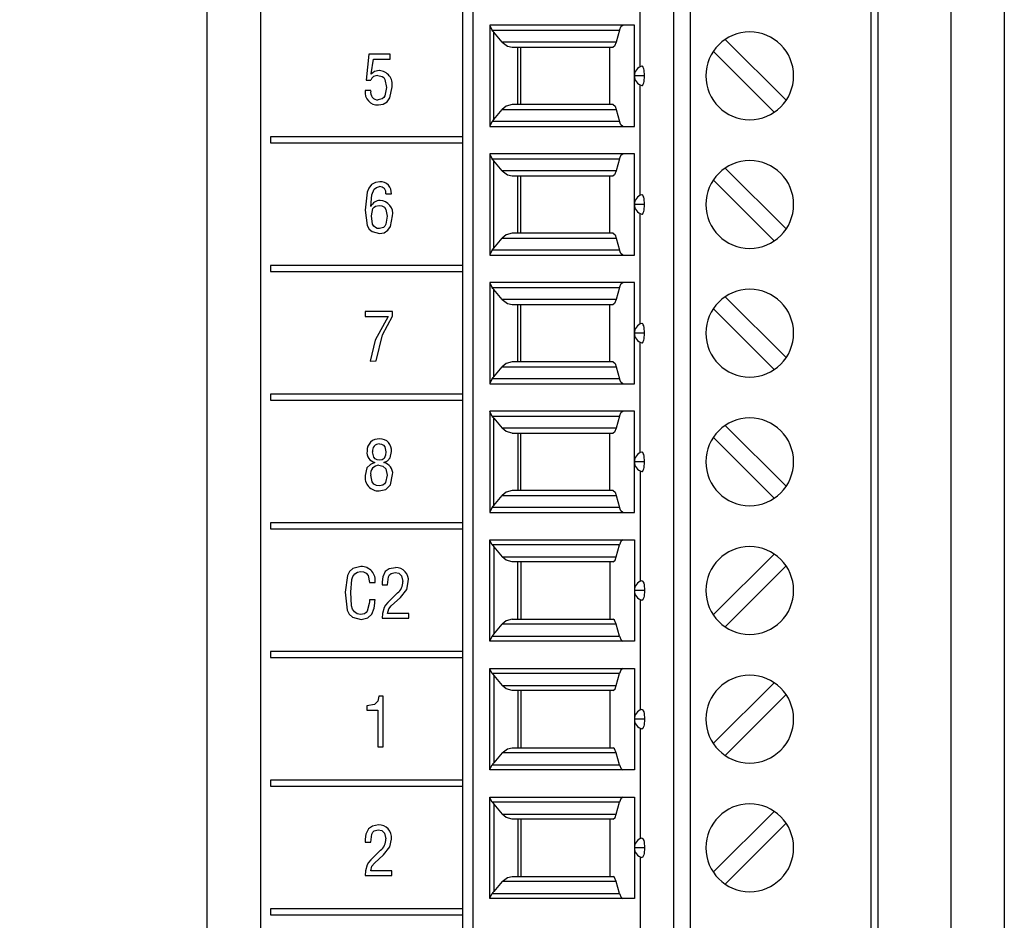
# Model space of a CAD drawing. Header units: millimetres. Extents: x 0 to 559, y 0 to 432.
# Tile 4 of 24: x 127 to 157, y 122 to 149. Entities that reach past the tile are written whole.
import ezdxf

# ---------------------------------------------------------------- set-up
doc = ezdxf.new("R2010")
doc.units = ezdxf.units.MM
doc.header["$LTSCALE"] = 2
doc.layers.add('DIMENSIONS', color=140, linetype='Continuous', lineweight=25)
doc.styles.add('SLDTEXTSTYLE0', font='TXT', dxfattribs={"width": 0.7})
doc.dimstyles.new('SLDDIMSTYLE0', dxfattribs={"dimtxt": 4.316016, "dimasz": 6.604, "dimexe": 0, "dimexo": 0.0625, "dimgap": 1.079004, "dimtad": 0, "dimtih": 1, "dimtoh": 1, "dimdec": 1, "dimrnd": 1e-09, "dimzin": 12, "dimdsep": 46, "dimtxsty": 'SLDTEXTSTYLE0', "dimsah": 1, "dimcen": 0.09, "dimadec": 0, "dimazin": 3, "dimtfac": 1, "dimtdec": 1, "dimtofl": 0, "dimtmove": 0, "dimatfit": 3, "dimfxl": 0, "dimfrac": 2, "dimtolj": 1, "dimtzin": 12, "dimarcsym": 0})

# ---------------------------------------------------------------- blocks, each defined once
blk = doc.blocks.new('_D')
at = {"layer": 'DIMENSIONS'}
for p, q in [((132.637, 200.337), (100.158, 200.337)), ((106.508, 200.337), (106.508, 155.898)), ((100.096, 148.073), (98.646, 148.073)), ((98.646, 148.073), (98.646, 141.213)), ((112.921, 148.073), (114.37, 148.073)), ((114.37, 148.073), (114.37, 141.213)), ((98.646, 141.213), (100.096, 141.213)), ((114.37, 141.213), (112.921, 141.213)), ((106.508, 95.809), (106.508, 140.247)), ((142.287, 95.809), (100.158, 95.809))]:
    blk.add_line(p, q, dxfattribs=at)
for points in [[(106.508, 200.337), (105.492, 193.733), (107.524, 193.733)], [(106.508, 95.809), (107.524, 102.413), (105.492, 102.413)]]:
    blk.add_solid(points, dxfattribs=at)
at = {"layer": 'DIMENSIONS', "char_height": 4.2333, "attachment_point": 1, "style": 'SLDTEXTSTYLE0'}
for s, insert in [('104.5', (98.3, 154.496)), ('4.12', (100.096, 146.67))]:
    blk.add_mtext(s, dxfattribs=dict(at, insert=insert))

msp = doc.modelspace()

# ---------------------------------------------------------------- linework, layer by layer
for p, q in [((155.043, 168.964), (155.043, 97.481)), ((156.629, 168.964), (156.629, 97.481)), ((140.589, 99.006), (140.589, 168.376)), ((140.889, 168.376), (140.889, 99.006)), ((146.838, 99.006), (146.838, 168.376)), ((147.321, 168.376), (147.321, 99.006)), ((152.689, 99.006), (152.689, 168.376)), ((152.889, 99.006), (152.889, 168.376)), ((134.608, 97.498), (134.608, 162.371)), ((133.019, 97.481), (133.019, 162.103)), ((133.022, 97.498), (133.022, 162.121)), ((145.839, 147.294), (145.839, 150.568)), ((145.673, 148.526), (141.389, 148.526)), ((141.389, 148.526), (141.389, 145.526)), ((145.673, 145.526), (145.673, 148.526)), ((141.462, 148.38), (145.232, 148.38)), ((141.506, 145.733), (141.506, 148.319)), ((141.754, 148.023), (141.506, 148.319)), ((145.232, 148.38), (145.136, 148.023)), ((145.136, 148.023), (141.754, 148.023)), ((142.051, 147.876), (145.041, 147.876)), ((142.222, 146.176), (142.222, 147.876)), ((142.305, 146.176), (142.305, 147.876)), ((144.949, 146.176), (144.949, 147.876)), ((150.168, 146.301), (148.364, 148.105)), ((137.808, 147.665), (137.723, 146.898)), ((137.808, 147.665), (137.724, 146.898)), ((138.442, 147.665), (137.808, 147.665)), ((138.442, 147.519), (138.442, 147.665)), ((148.01, 147.752), (149.814, 145.947)), ((137.873, 147.081), (137.94, 147.519)), ((137.94, 147.519), (138.442, 147.519)), ((137.877, 147.077), (137.873, 147.081)), ((137.877, 147.077), (137.877, 147.077)), ((138.077, 147.036), (138.077, 147.036)), ((145.972, 147.026), (145.674, 147.026)), ((137.723, 146.898), (137.865, 146.898)), ((145.839, 143.484), (145.839, 146.758)), ((137.863, 146.587), (137.699, 146.587)), ((138.329, 146.678), (138.329, 146.678)), ((138.087, 146.311), (138.087, 146.311)), ((145.041, 146.176), (142.051, 146.176)), ((141.506, 145.733), (141.754, 146.03)), ((141.754, 146.03), (145.136, 146.03)), ((145.136, 146.03), (145.232, 145.673)), ((145.232, 145.673), (141.462, 145.673)), ((141.389, 145.526), (145.673, 145.526)), ((140.589, 145.221), (134.896, 145.221)), ((134.896, 145.221), (134.896, 145.041)), ((134.896, 145.221), (134.896, 145.041)), ((134.896, 145.041), (140.589, 145.041)), ((145.673, 144.716), (141.389, 144.716)), ((141.389, 144.716), (141.389, 141.716)), ((145.673, 141.716), (145.673, 144.716)), ((141.462, 144.57), (145.232, 144.57)), ((141.506, 141.923), (141.506, 144.509)), ((141.754, 144.213), (141.506, 144.509)), ((145.232, 144.57), (145.136, 144.213)), ((145.136, 144.213), (141.754, 144.213)), ((150.168, 142.491), (148.364, 144.295)), ((142.051, 144.066), (145.041, 144.066)), ((142.222, 142.366), (142.222, 144.066)), ((142.305, 142.366), (142.305, 144.066)), ((144.949, 142.366), (144.949, 144.066)), ((148.01, 143.942), (149.814, 142.137)), ((138.118, 143.745), (138.118, 143.745)), ((138.312, 143.531), (138.473, 143.531)), ((145.972, 143.216), (145.674, 143.216)), ((137.699, 143.052), (137.699, 143.052)), ((137.867, 143.155), (137.863, 143.155)), ((137.867, 143.155), (137.867, 143.155)), ((138.11, 143.189), (138.11, 143.189)), ((145.839, 139.674), (145.839, 142.948)), ((138.347, 142.868), (138.348, 142.868)), ((138.348, 142.868), (138.348, 142.868)), ((138.122, 142.501), (138.122, 142.501)), ((138.126, 142.355), (138.126, 142.355)), ((145.041, 142.366), (142.051, 142.366)), ((141.506, 141.923), (141.754, 142.22)), ((141.754, 142.22), (145.136, 142.22)), ((145.136, 142.22), (145.232, 141.863)), ((145.232, 141.863), (141.462, 141.863)), ((141.389, 141.716), (145.673, 141.716)), ((140.589, 141.411), (134.896, 141.411)), ((134.896, 141.411), (134.896, 141.231)), ((134.896, 141.411), (134.896, 141.231)), ((134.896, 141.231), (140.589, 141.231)), ((145.673, 140.906), (141.389, 140.906)), ((141.389, 140.906), (141.389, 137.906)), ((145.673, 137.906), (145.673, 140.906)), ((141.462, 140.76), (145.232, 140.76)), ((141.506, 138.113), (141.506, 140.699)), ((141.754, 140.403), (141.506, 140.699)), ((145.232, 140.76), (145.136, 140.403)), ((145.136, 140.403), (141.754, 140.403)), ((150.168, 138.681), (148.364, 140.485)), ((138.512, 140.045), (137.699, 140.045)), ((137.699, 140.045), (137.699, 139.899)), ((137.699, 140.045), (137.699, 139.899)), ((138.512, 139.91), (138.512, 140.045)), ((142.051, 140.256), (145.041, 140.256)), ((142.222, 138.556), (142.222, 140.256)), ((142.305, 138.556), (142.305, 140.256)), ((144.949, 138.556), (144.949, 140.256)), ((148.01, 140.132), (149.814, 138.327)), ((137.699, 139.899), (138.376, 139.899)), ((138.376, 139.899), (138.376, 139.899)), ((145.972, 139.406), (145.674, 139.406)), ((145.839, 135.864), (145.839, 139.138)), ((137.841, 138.581), (138.024, 138.582)), ((145.041, 138.556), (142.051, 138.556)), ((141.506, 138.113), (141.754, 138.41)), ((141.754, 138.41), (145.136, 138.41)), ((145.136, 138.41), (145.232, 138.053)), ((145.232, 138.053), (141.462, 138.053)), ((141.389, 137.906), (145.673, 137.906)), ((140.589, 137.601), (134.896, 137.601)), ((134.896, 137.601), (134.896, 137.421)), ((134.896, 137.601), (134.896, 137.421)), ((134.896, 137.421), (140.589, 137.421)), ((145.673, 137.096), (141.389, 137.096)), ((141.389, 137.096), (141.389, 134.096)), ((145.673, 134.096), (145.673, 137.096)), ((141.462, 136.95), (145.232, 136.95)), ((141.506, 134.303), (141.506, 136.889)), ((141.506, 136.889), (141.754, 136.593)), ((145.232, 136.95), (145.136, 136.593)), ((145.136, 136.593), (141.754, 136.593)), ((150.168, 134.871), (148.364, 136.675)), ((138.131, 136.271), (138.131, 136.271)), ((142.051, 136.446), (145.041, 136.446)), ((142.222, 136.446), (142.222, 134.746)), ((142.305, 134.746), (142.305, 136.446)), ((144.949, 134.746), (144.949, 136.446)), ((148.01, 136.322), (149.814, 134.517)), ((137.754, 135.912), (137.754, 135.912)), ((138.119, 136.125), (138.119, 136.125)), ((137.919, 135.894), (137.919, 135.894)), ((138.121, 135.641), (138.121, 135.641)), ((138.31, 135.887), (138.31, 135.887)), ((137.986, 135.577), (137.986, 135.573)), ((137.986, 135.577), (137.986, 135.577)), ((137.986, 135.577), (137.986, 135.573)), ((137.986, 135.573), (137.986, 135.573)), ((138.106, 135.495), (138.105, 135.495)), ((138.249, 135.573), (138.249, 135.577)), ((145.972, 135.596), (145.674, 135.596)), ((145.839, 135.328), (145.839, 132.054)), ((137.698, 135.194), (137.698, 135.194)), ((137.863, 135.2), (137.863, 135.2)), ((138.348, 135.202), (138.347, 135.202)), ((138.118, 134.881), (138.118, 134.881)), ((145.041, 134.746), (142.051, 134.746)), ((141.506, 134.303), (141.754, 134.6)), ((141.754, 134.6), (145.136, 134.6)), ((145.136, 134.6), (145.232, 134.243)), ((145.232, 134.243), (141.462, 134.243)), ((141.389, 134.096), (145.673, 134.096)), ((140.589, 133.791), (134.896, 133.791)), ((134.896, 133.791), (134.896, 133.611)), ((134.896, 133.791), (134.896, 133.611)), ((134.896, 133.611), (140.589, 133.611)), ((141.389, 133.286), (145.673, 133.286)), ((141.389, 130.286), (141.389, 133.286)), ((145.673, 133.286), (145.673, 130.286)), ((145.232, 133.14), (141.462, 133.14)), ((141.506, 133.079), (141.506, 130.493)), ((141.506, 133.079), (141.754, 132.783)), ((145.136, 132.783), (145.232, 133.14)), ((141.754, 132.783), (145.136, 132.783)), ((148.01, 131.061), (149.814, 132.865)), ((138.594, 132.461), (138.594, 132.461)), ((145.041, 132.636), (142.051, 132.636)), ((142.222, 130.936), (142.222, 132.636)), ((142.305, 132.636), (142.305, 130.936)), ((144.949, 132.636), (144.949, 130.936)), ((150.168, 132.512), (148.364, 130.707)), ((137.561, 132.352), (137.561, 132.352)), ((138.294, 132.347), (138.294, 132.347)), ((138.586, 132.315), (138.586, 132.315)), ((137.83, 132.018), (137.991, 132.019)), ((138.201, 132.046), (138.201, 131.953)), ((138.201, 132.046), (138.201, 132.046)), ((138.201, 132.046), (138.201, 131.953)), ((138.201, 131.953), (138.362, 131.953)), ((138.811, 132.05), (138.811, 132.05)), ((137.105, 131.733), (137.105, 131.733)), ((138.653, 131.711), (138.37, 131.434)), ((138.653, 131.711), (138.37, 131.434)), ((138.472, 131.327), (138.74, 131.575)), ((138.653, 131.711), (138.653, 131.711)), ((145.972, 131.786), (145.674, 131.786)), ((137.82, 131.401), (137.82, 131.401)), ((137.991, 131.504), (137.83, 131.504)), ((138.257, 131.283), (138.257, 131.283)), ((138.37, 131.434), (138.37, 131.434)), ((145.839, 131.518), (145.839, 128.244)), ((137.561, 131.071), (137.561, 131.071)), ((138.199, 130.962), (138.99, 130.962)), ((138.99, 131.108), (138.364, 131.108)), ((138.99, 130.962), (138.99, 131.108)), ((141.506, 130.493), (141.754, 130.79)), ((145.136, 130.79), (141.754, 130.79)), ((142.051, 130.936), (145.041, 130.936)), ((145.232, 130.433), (145.136, 130.79)), ((141.462, 130.433), (145.232, 130.433)), ((145.673, 130.286), (141.389, 130.286)), ((140.589, 129.981), (134.896, 129.981)), ((134.896, 129.981), (134.896, 129.801)), ((134.896, 129.981), (134.896, 129.801)), ((134.896, 129.801), (140.589, 129.801)), ((141.389, 129.476), (145.673, 129.476)), ((141.389, 126.476), (141.389, 129.476)), ((145.232, 129.33), (141.462, 129.33)), ((141.506, 129.269), (141.506, 126.683)), ((141.506, 129.269), (141.754, 128.973)), ((145.136, 128.973), (145.232, 129.33)), ((145.673, 129.476), (145.673, 126.476)), ((141.754, 128.973), (145.136, 128.973)), ((148.01, 127.251), (149.814, 129.055)), ((138.232, 128.652), (138.106, 128.652)), ((138.232, 127.152), (138.232, 128.652)), ((145.041, 128.826), (142.051, 128.826)), ((142.222, 128.826), (142.222, 127.126)), ((142.305, 128.826), (142.305, 127.126)), ((144.949, 128.826), (144.949, 127.126)), ((150.168, 128.702), (148.364, 126.897)), ((137.751, 128.373), (137.751, 128.246)), ((137.751, 128.373), (137.751, 128.373)), ((137.751, 128.373), (137.751, 128.246)), ((137.751, 128.246), (138.071, 128.246)), ((138.071, 128.246), (138.071, 127.152)), ((138.071, 128.246), (138.071, 128.246)), ((138.071, 128.246), (138.071, 127.152)), ((145.972, 127.976), (145.674, 127.976)), ((145.839, 127.708), (145.839, 124.434)), ((138.071, 127.152), (138.232, 127.152)), ((141.754, 126.98), (141.506, 126.683)), ((145.136, 126.98), (141.754, 126.98)), ((142.051, 127.126), (145.041, 127.126)), ((145.232, 126.623), (145.136, 126.98)), ((141.462, 126.623), (145.232, 126.623)), ((145.673, 126.476), (141.389, 126.476)), ((140.589, 126.171), (134.896, 126.171)), ((134.896, 126.171), (134.896, 125.991)), ((134.896, 126.171), (134.896, 125.991)), ((134.896, 125.991), (140.589, 125.991)), ((141.389, 125.666), (145.673, 125.666)), ((141.389, 122.666), (141.389, 125.666)), ((145.232, 125.52), (141.462, 125.52)), ((141.506, 125.459), (141.506, 122.873)), ((141.506, 125.459), (141.754, 125.163)), ((145.136, 125.163), (145.232, 125.52)), ((145.673, 125.666), (145.673, 122.666)), ((141.754, 125.163), (145.136, 125.163)), ((148.01, 123.441), (149.814, 125.245)), ((138.093, 124.841), (138.093, 124.841)), ((145.041, 125.016), (142.051, 125.016)), ((142.222, 125.016), (142.222, 123.316)), ((142.305, 125.016), (142.305, 123.316)), ((144.949, 125.016), (144.949, 123.316)), ((150.168, 124.892), (148.364, 123.087)), ((137.793, 124.727), (137.793, 124.727)), ((138.085, 124.695), (138.085, 124.695)), ((137.7, 124.426), (137.7, 124.333)), ((137.7, 124.426), (137.7, 124.426)), ((137.7, 124.426), (137.7, 124.333)), ((137.7, 124.333), (137.861, 124.333)), ((138.31, 124.43), (138.31, 124.43)), ((138.152, 124.091), (137.869, 123.814)), ((138.152, 124.091), (137.869, 123.814)), ((137.971, 123.707), (138.239, 123.955)), ((138.152, 124.091), (138.152, 124.091)), ((145.972, 124.166), (145.674, 124.166)), ((137.756, 123.663), (137.756, 123.663)), ((137.869, 123.814), (137.869, 123.814)), ((145.839, 123.898), (145.839, 120.624)), ((138.489, 123.488), (137.863, 123.488)), ((138.489, 123.342), (138.489, 123.488)), ((137.698, 123.342), (138.489, 123.342)), ((141.754, 123.17), (141.506, 122.873)), ((145.136, 123.17), (141.754, 123.17)), ((142.051, 123.316), (145.041, 123.316)), ((145.232, 122.813), (145.136, 123.17)), ((141.462, 122.813), (145.232, 122.813)), ((145.673, 122.666), (141.389, 122.666)), ((140.589, 122.361), (134.896, 122.361)), ((134.896, 122.361), (134.896, 122.181)), ((134.896, 122.361), (134.896, 122.181)), ((134.896, 122.181), (140.589, 122.181))]:
    msp.add_line(p, q)
at = {"flags": 128}
for points in [[(141.389, 148.517), (141.41, 148.467), (141.462, 148.38)], [(145.232, 148.38), (145.281, 148.497), (145.326, 148.526)], [(141.506, 148.319), (141.48, 148.352), (141.462, 148.38)], [(141.754, 148.023), (141.909, 147.906), (142.051, 147.876)], [(145.136, 148.023), (145.087, 147.906), (145.041, 147.876)], [(145.972, 147.026), (145.971, 147.085), (145.966, 147.142), (145.959, 147.194), (145.949, 147.238), (145.936, 147.274), (145.922, 147.299), (145.907, 147.313), (145.892, 147.315)], [(138.117, 147.182), (137.971, 147.15), (137.877, 147.077)], [(138.117, 147.182), (137.971, 147.15), (137.877, 147.077)], [(138.077, 147.036), (138.198, 147.009), (138.249, 146.973), (138.283, 146.922), (138.329, 146.678)], [(138.077, 147.036), (138.198, 147.009), (138.249, 146.973), (138.284, 146.922), (138.329, 146.678)], [(145.892, 146.737), (145.908, 146.739), (145.923, 146.753), (145.937, 146.779), (145.949, 146.814), (145.959, 146.859), (145.966, 146.91), (145.971, 146.968), (145.972, 147.026)], [(138.091, 146.165), (138.231, 146.188), (138.352, 146.26), (138.431, 146.378), (138.493, 146.705)], [(138.329, 146.678), (138.282, 146.438), (138.25, 146.386), (138.204, 146.344), (138.087, 146.311)], [(138.329, 146.678), (138.282, 146.438), (138.25, 146.386), (138.204, 146.344), (138.087, 146.311)], [(142.051, 146.176), (141.872, 146.128), (141.754, 146.03)], [(145.041, 146.176), (145.098, 146.128), (145.136, 146.03)], [(141.462, 145.673), (141.41, 145.586), (141.389, 145.535)], [(141.462, 145.673), (141.485, 145.708), (141.506, 145.733)], [(145.326, 145.526), (145.269, 145.574), (145.232, 145.673)], [(141.389, 144.707), (141.41, 144.657), (141.462, 144.57)], [(145.232, 144.57), (145.281, 144.687), (145.326, 144.716)], [(141.506, 144.509), (141.48, 144.542), (141.462, 144.57)], [(141.754, 144.213), (141.909, 144.096), (142.051, 144.066)], [(145.136, 144.213), (145.087, 144.096), (145.041, 144.066)], [(138.136, 143.891), (138.006, 143.867), (137.889, 143.804), (137.803, 143.703), (137.755, 143.58), (137.699, 143.052)], [(138.137, 143.891), (138.006, 143.867), (137.889, 143.804), (137.804, 143.703), (137.756, 143.58), (137.699, 143.052)], [(137.863, 143.155), (137.899, 143.505), (137.966, 143.666), (138.034, 143.721), (138.118, 143.745)], [(145.972, 143.216), (145.971, 143.275), (145.966, 143.332), (145.959, 143.384), (145.949, 143.428), (145.936, 143.464), (145.922, 143.489), (145.907, 143.503), (145.892, 143.505)], [(145.892, 142.927), (145.908, 142.929), (145.923, 142.943), (145.937, 142.969), (145.949, 143.004), (145.959, 143.049), (145.966, 143.1), (145.971, 143.158), (145.972, 143.216)], [(137.699, 143.052), (137.761, 142.592), (137.815, 142.489), (137.902, 142.413), (138.126, 142.355)], [(137.699, 143.052), (137.761, 142.592), (137.815, 142.489), (137.902, 142.413), (138.126, 142.355)], [(137.883, 142.884), (137.927, 143.094), (137.96, 143.137), (138.005, 143.167), (138.11, 143.189)], [(138.11, 143.189), (138.194, 143.176), (138.267, 143.134), (138.313, 143.064), (138.347, 142.868)], [(138.11, 143.189), (138.194, 143.176), (138.267, 143.134), (138.313, 143.064), (138.348, 142.868)], [(138.122, 142.501), (138.058, 142.507), (137.999, 142.532), (137.951, 142.575), (137.917, 142.63), (137.883, 142.884)], [(138.348, 142.868), (138.308, 142.631), (138.28, 142.577), (138.237, 142.535), (138.122, 142.501)], [(138.348, 142.868), (138.308, 142.631), (138.28, 142.577), (138.237, 142.535), (138.122, 142.501)], [(138.126, 142.355), (138.258, 142.381), (138.37, 142.457), (138.448, 142.567), (138.512, 142.878)], [(142.051, 142.366), (141.872, 142.318), (141.754, 142.22)], [(145.041, 142.366), (145.098, 142.318), (145.136, 142.22)], [(141.462, 141.863), (141.41, 141.776), (141.389, 141.725)], [(141.462, 141.863), (141.485, 141.898), (141.506, 141.923)], [(145.326, 141.716), (145.269, 141.764), (145.232, 141.863)], [(141.389, 140.897), (141.41, 140.847), (141.462, 140.76)], [(145.232, 140.76), (145.281, 140.877), (145.326, 140.906)], [(141.506, 140.699), (141.48, 140.732), (141.462, 140.76)], [(141.754, 140.403), (141.909, 140.286), (142.051, 140.256)], [(145.136, 140.403), (145.087, 140.286), (145.041, 140.256)], [(138.376, 139.899), (137.99, 139.195), (137.841, 138.581)], [(138.376, 139.899), (137.99, 139.195), (137.841, 138.581)], [(138.024, 138.582), (138.208, 139.36), (138.512, 139.91)], [(145.972, 139.406), (145.971, 139.465), (145.966, 139.522), (145.959, 139.574), (145.949, 139.618), (145.936, 139.654), (145.922, 139.679), (145.907, 139.693), (145.892, 139.695)], [(145.892, 139.117), (145.908, 139.119), (145.923, 139.133), (145.937, 139.159), (145.949, 139.194), (145.959, 139.239), (145.966, 139.29), (145.971, 139.348), (145.972, 139.406)], [(142.051, 138.556), (141.872, 138.508), (141.754, 138.41)], [(145.041, 138.556), (145.098, 138.508), (145.136, 138.41)], [(141.462, 138.053), (141.41, 137.966), (141.389, 137.915)], [(141.462, 138.053), (141.485, 138.088), (141.506, 138.113)], [(145.326, 137.906), (145.269, 137.954), (145.232, 138.053)], [(141.462, 136.95), (141.409, 137.039), (141.389, 137.087)], [(145.232, 136.95), (145.281, 137.067), (145.326, 137.096)], [(141.506, 136.889), (141.48, 136.922), (141.462, 136.95)], [(142.051, 136.446), (141.872, 136.494), (141.754, 136.593)], [(145.136, 136.593), (145.087, 136.476), (145.041, 136.446)], [(138.119, 136.125), (138.184, 136.117), (138.242, 136.089), (138.282, 136.037), (138.31, 135.887)], [(138.119, 136.125), (138.183, 136.117), (138.242, 136.089), (138.281, 136.037), (138.31, 135.887)], [(138.121, 135.641), (138.053, 135.65), (137.992, 135.682), (137.95, 135.736), (137.919, 135.894)], [(138.31, 135.887), (138.301, 135.789), (138.261, 135.698), (138.198, 135.654), (138.121, 135.641)], [(138.31, 135.887), (138.301, 135.789), (138.261, 135.698), (138.198, 135.654), (138.121, 135.641)], [(138.249, 135.577), (138.361, 135.623), (138.437, 135.716), (138.475, 135.902)], [(145.972, 135.596), (145.971, 135.655), (145.966, 135.712), (145.959, 135.764), (145.949, 135.808), (145.936, 135.844), (145.922, 135.869), (145.907, 135.883), (145.892, 135.885)], [(137.986, 135.573), (137.852, 135.519), (137.752, 135.414), (137.698, 135.194)], [(137.986, 135.573), (137.852, 135.519), (137.752, 135.414), (137.698, 135.194)], [(138.105, 135.495), (138.222, 135.469), (138.306, 135.385), (138.347, 135.202)], [(138.106, 135.495), (138.223, 135.469), (138.307, 135.385), (138.348, 135.202)], [(145.892, 135.307), (145.908, 135.309), (145.923, 135.323), (145.937, 135.349), (145.949, 135.384), (145.959, 135.429), (145.966, 135.48), (145.971, 135.538), (145.972, 135.596)], [(138.118, 134.881), (138.031, 134.892), (137.954, 134.931), (137.902, 135), (137.863, 135.2)], [(138.114, 134.735), (138.306, 134.776), (138.445, 134.914), (138.512, 135.216)], [(138.348, 135.202), (138.301, 134.987), (138.268, 134.942), (138.224, 134.908), (138.118, 134.881)], [(138.347, 135.202), (138.301, 134.987), (138.268, 134.942), (138.224, 134.908), (138.118, 134.881)], [(142.051, 134.746), (141.872, 134.698), (141.754, 134.6)], [(145.041, 134.746), (145.098, 134.698), (145.136, 134.6)], [(141.462, 134.243), (141.41, 134.156), (141.389, 134.105)], [(141.462, 134.243), (141.485, 134.278), (141.506, 134.303)], [(145.326, 134.096), (145.269, 134.144), (145.232, 134.243)], [(145.326, 133.286), (145.269, 133.238), (145.232, 133.14)], [(141.462, 133.14), (141.409, 133.229), (141.389, 133.277)], [(141.462, 133.14), (141.485, 133.105), (141.506, 133.079)], [(142.051, 132.636), (141.872, 132.684), (141.754, 132.783)], [(145.041, 132.636), (145.098, 132.684), (145.136, 132.783)], [(137.573, 132.498), (137.33, 132.432), (137.236, 132.347), (137.178, 132.234), (137.105, 131.733)], [(137.573, 132.498), (137.33, 132.432), (137.236, 132.347), (137.178, 132.234), (137.105, 131.733)], [(138.594, 132.461), (138.413, 132.429), (138.294, 132.347)], [(138.594, 132.461), (138.413, 132.429), (138.294, 132.347)], [(137.27, 131.737), (137.306, 132.113), (137.335, 132.203), (137.389, 132.28), (137.469, 132.331), (137.561, 132.352)], [(137.561, 132.352), (137.651, 132.34), (137.732, 132.299), (137.786, 132.227), (137.83, 132.018)], [(137.561, 132.352), (137.651, 132.34), (137.732, 132.299), (137.786, 132.227), (137.83, 132.018)], [(138.294, 132.347), (138.217, 132.185), (138.201, 132.046)], [(138.294, 132.347), (138.217, 132.185), (138.201, 132.046)], [(138.362, 131.953), (138.393, 132.193), (138.422, 132.246), (138.469, 132.285), (138.586, 132.315)], [(138.586, 132.315), (138.695, 132.295), (138.775, 132.22), (138.811, 132.05)], [(138.586, 132.315), (138.695, 132.295), (138.776, 132.22), (138.811, 132.05)], [(138.74, 131.575), (138.931, 131.811), (138.976, 132.046)], [(145.892, 132.075), (145.907, 132.073), (145.923, 132.059), (145.936, 132.034), (145.949, 131.999), (145.958, 131.955), (145.966, 131.902), (145.971, 131.845), (145.972, 131.786)], [(137.105, 131.733), (137.166, 131.204), (137.222, 131.084), (137.319, 130.994), (137.575, 130.925)], [(137.105, 131.733), (137.166, 131.204), (137.222, 131.084), (137.32, 130.994), (137.575, 130.925)], [(137.561, 131.071), (137.463, 131.095), (137.38, 131.152), (137.325, 131.237), (137.297, 131.334), (137.27, 131.737)], [(145.972, 131.786), (145.971, 131.728), (145.966, 131.67), (145.959, 131.619), (145.949, 131.574), (145.937, 131.539), (145.922, 131.513), (145.908, 131.499), (145.892, 131.497)], [(137.82, 131.401), (137.758, 131.175), (137.723, 131.129), (137.675, 131.095), (137.561, 131.071)], [(137.82, 131.401), (137.758, 131.175), (137.723, 131.129), (137.675, 131.095), (137.561, 131.071)], [(137.83, 131.504), (137.824, 131.446), (137.82, 131.401)], [(137.83, 131.504), (137.824, 131.446), (137.82, 131.401)], [(137.898, 131.089), (137.967, 131.263), (137.983, 131.411)], [(137.983, 131.411), (137.988, 131.463), (137.991, 131.504)], [(138.257, 131.283), (138.21, 131.105), (138.199, 130.962)], [(138.257, 131.283), (138.21, 131.105), (138.199, 130.962)], [(138.37, 131.434), (138.299, 131.354), (138.257, 131.283)], [(138.37, 131.434), (138.299, 131.354), (138.257, 131.283)], [(138.364, 131.108), (138.4, 131.243), (138.472, 131.327)], [(137.575, 130.925), (137.778, 130.976), (137.898, 131.089)], [(142.051, 130.936), (141.872, 130.888), (141.754, 130.79)], [(145.136, 130.79), (145.087, 130.907), (145.041, 130.936)], [(141.462, 130.433), (141.41, 130.346), (141.389, 130.295)], [(141.506, 130.493), (141.48, 130.46), (141.462, 130.433)], [(145.232, 130.433), (145.281, 130.316), (145.326, 130.286)], [(141.462, 129.33), (141.409, 129.419), (141.389, 129.467)], [(141.462, 129.33), (141.485, 129.295), (141.506, 129.269)], [(145.326, 129.476), (145.269, 129.428), (145.232, 129.33)], [(142.051, 128.826), (141.872, 128.874), (141.754, 128.973)], [(145.041, 128.826), (145.098, 128.874), (145.136, 128.973)], [(138.106, 128.652), (138.072, 128.512), (137.973, 128.412), (137.751, 128.373)], [(138.106, 128.652), (138.072, 128.512), (137.973, 128.412), (137.751, 128.373)], [(145.892, 128.265), (145.907, 128.263), (145.923, 128.249), (145.936, 128.224), (145.949, 128.189), (145.958, 128.145), (145.966, 128.092), (145.971, 128.035), (145.972, 127.976)], [(145.972, 127.976), (145.971, 127.918), (145.966, 127.86), (145.959, 127.809), (145.949, 127.764), (145.937, 127.729), (145.922, 127.703), (145.908, 127.689), (145.892, 127.687)], [(141.754, 126.98), (141.909, 127.097), (142.051, 127.126)], [(145.136, 126.98), (145.087, 127.097), (145.041, 127.126)], [(141.389, 126.485), (141.409, 126.533), (141.462, 126.623)], [(141.506, 126.683), (141.48, 126.65), (141.462, 126.623)], [(145.232, 126.623), (145.281, 126.506), (145.326, 126.476)], [(141.462, 125.52), (141.409, 125.609), (141.389, 125.657)], [(141.462, 125.52), (141.485, 125.485), (141.506, 125.459)], [(145.326, 125.666), (145.269, 125.618), (145.232, 125.52)], [(142.051, 125.016), (141.872, 125.064), (141.754, 125.163)], [(145.041, 125.016), (145.098, 125.064), (145.136, 125.163)], [(138.093, 124.841), (137.912, 124.809), (137.793, 124.727)], [(138.093, 124.841), (137.912, 124.809), (137.793, 124.727)], [(137.793, 124.727), (137.716, 124.565), (137.7, 124.426)], [(137.793, 124.727), (137.716, 124.565), (137.7, 124.426)], [(137.861, 124.333), (137.893, 124.573), (137.922, 124.626), (137.968, 124.665), (138.085, 124.695)], [(138.085, 124.695), (138.194, 124.675), (138.275, 124.6), (138.31, 124.43)], [(138.085, 124.695), (138.195, 124.675), (138.275, 124.6), (138.31, 124.43)], [(138.239, 123.955), (138.43, 124.191), (138.475, 124.426)], [(145.892, 124.455), (145.907, 124.453), (145.923, 124.439), (145.936, 124.414), (145.949, 124.379), (145.958, 124.335), (145.966, 124.282), (145.971, 124.225), (145.972, 124.166)], [(145.972, 124.166), (145.971, 124.108), (145.966, 124.05), (145.959, 123.999), (145.949, 123.954), (145.937, 123.919), (145.922, 123.893), (145.908, 123.879), (145.892, 123.877)], [(137.756, 123.663), (137.709, 123.485), (137.698, 123.342)], [(137.756, 123.663), (137.71, 123.485), (137.698, 123.342)], [(137.869, 123.814), (137.798, 123.734), (137.756, 123.663)], [(137.869, 123.814), (137.799, 123.734), (137.756, 123.663)], [(137.863, 123.488), (137.899, 123.623), (137.971, 123.707)], [(141.754, 123.17), (141.909, 123.287), (142.051, 123.316)], [(145.136, 123.17), (145.087, 123.287), (145.041, 123.316)], [(141.389, 122.675), (141.409, 122.723), (141.462, 122.813)], [(141.506, 122.873), (141.48, 122.84), (141.462, 122.813)], [(145.232, 122.813), (145.281, 122.696), (145.326, 122.666)]]:
    msp.add_lwpolyline(points, dxfattribs=at)
for centre, radius, start, end in [((149.089, 147.026), 1.3, 90, 270), ((149.089, 147.026), 1.3, 270, 90), ((145.974, 147.026), 0.3, 105.7838, 180), ((138.065, 146.823), 0.214, 86.8728, 159.3449), ((138.095, 146.777), 0.405, 349.669, 86.8121), ((145.974, 147.026), 0.3, 180, 254.2162), ((138.06, 146.53), 0.366, 170.9593, 274.8079), ((138.06, 146.53), 0.366, 170.9593, 274.8079), ((138.084, 146.537), 0.226, 167.3189, 270.699), ((149.089, 143.216), 1.3, 90, 270), ((149.089, 143.216), 1.3, 270, 90), ((138.147, 143.564), 0.328, 354.2859, 91.9006), ((138.13, 143.561), 0.185, 350.6508, 93.6627), ((138.13, 143.561), 0.185, 350.6508, 93.6627), ((145.974, 143.216), 0.3, 105.7838, 180), ((138.136, 143.044), 0.291, 89.6722, 157.5967), ((138.136, 143.044), 0.291, 89.6722, 157.5967), ((138.123, 142.941), 0.394, 350.8231, 87.8287), ((145.974, 143.216), 0.3, 180, 254.2162), ((149.089, 139.406), 1.3, 90, 270), ((149.089, 139.406), 1.3, 270, 90), ((145.974, 139.406), 0.3, 105.7838, 180), ((145.974, 139.406), 0.3, 180, 254.2162), ((149.089, 135.596), 1.3, 90, 270), ((149.089, 135.596), 1.3, 270, 90), ((138.098, 135.928), 0.345, 84.5236, 182.7282), ((138.098, 135.928), 0.345, 84.5236, 182.7282), ((138.15, 135.944), 0.328, 352.5953, 93.2636), ((138.041, 135.863), 0.291, 170.1987, 259.1895), ((138.041, 135.863), 0.291, 170.1987, 259.1895), ((138.11, 135.931), 0.195, 87.4307, 190.9841), ((145.974, 135.596), 0.3, 105.7838, 180), ((138.111, 135.243), 0.252, 91.269, 189.9001), ((138.186, 135.251), 0.328, 353.8476, 78.9761), ((145.974, 135.596), 0.3, 180, 254.2162), ((138.093, 135.134), 0.4, 171.3684, 272.8989), ((138.093, 135.134), 0.4, 171.3684, 272.8989), ((149.089, 131.786), 1.3, 90, 270), ((149.089, 131.786), 1.3, 270, 90), ((137.578, 132.08), 0.418, 351.4947, 90.6778), ((138.61, 132.093), 0.369, 352.5845, 92.5462), ((138.422, 132.026), 0.39, 306.2964, 3.4781), ((138.422, 132.026), 0.39, 306.2964, 3.4781), ((145.974, 131.786), 0.3, 105.7838, 180), ((145.974, 131.786), 0.3, 180, 254.2162), ((149.089, 127.976), 1.3, 90, 270), ((149.089, 127.976), 1.3, 270, 90), ((145.974, 127.976), 0.3, 105.7838, 180), ((145.974, 127.976), 0.3, 180, 254.2162), ((149.089, 124.166), 1.3, 90, 270), ((149.089, 124.166), 1.3, 270, 90), ((138.109, 124.473), 0.369, 352.5845, 92.5462), ((137.921, 124.406), 0.39, 306.2964, 3.4781), ((137.921, 124.406), 0.39, 306.2964, 3.4781), ((145.974, 124.166), 0.3, 105.7838, 180), ((145.974, 124.166), 0.3, 180, 254.2162)]:
    msp.add_arc(centre, radius, start, end)

# ---------------------------------------------------------------- dimensions: what is measured, and where the dimension line sits
at = {"layer": 'DIMENSIONS'}
dim = msp.add_linear_dim(base=(106.508, 200.337), p1=(144.827, 95.809), p2=(135.177, 200.337), angle=90, dimstyle='SLDDIMSTYLE0', dxfattribs=at)
dim.commit()
dim.dimension.update_dxf_attribs({"geometry": '_D', "text_midpoint": (106.508, 148.073), "dimtype": 160})

doc.saveas('drawing.dxf')
